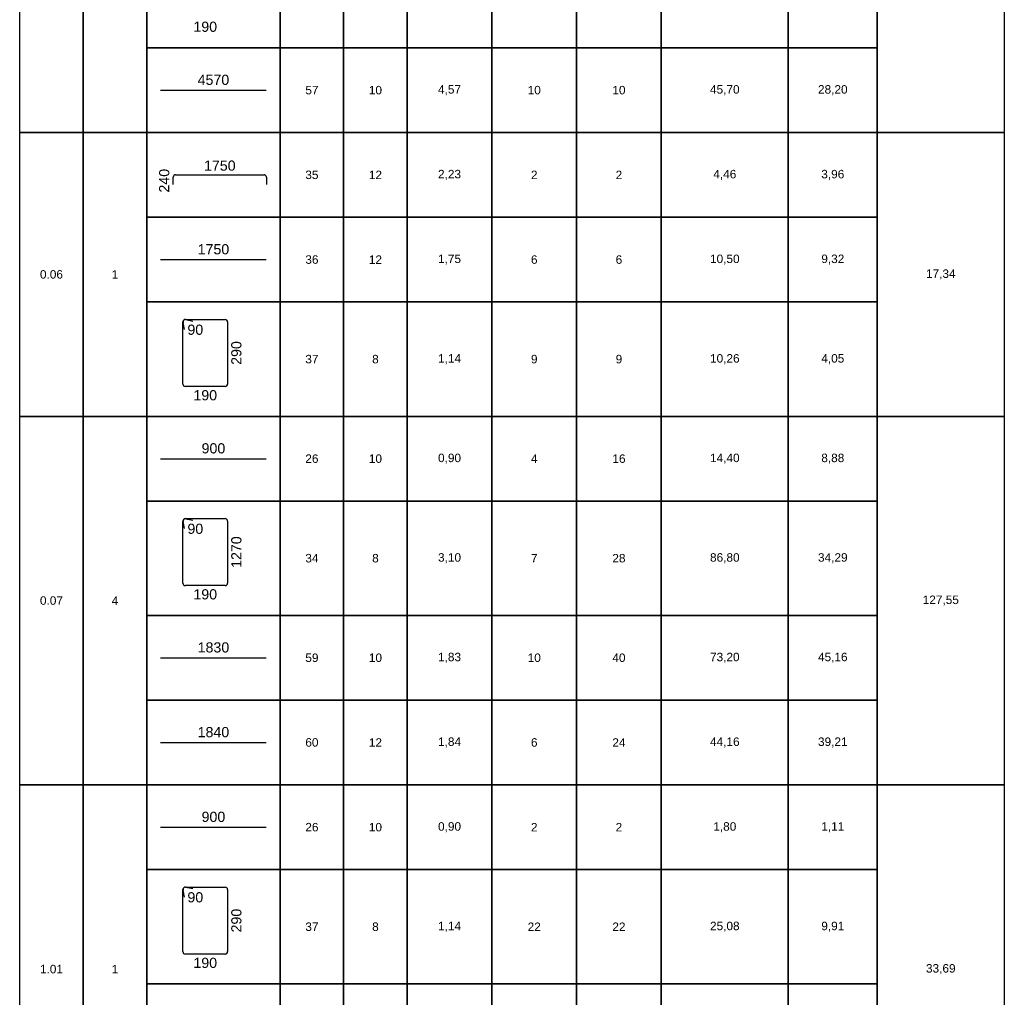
# Model space of a CAD drawing. Extents: x -1906120 to 89837, y -39133 to 303704.
# Tile 6 of 55: x -14050 to -9400, y -15217 to -10601. Entities that reach past the tile are written whole.
import ezdxf
from ezdxf.enums import TextEntityAlignment as Align

# ---------------------------------------------------------------- set-up
doc = ezdxf.new("R2010")
doc.units = 0
doc.header["$LTSCALE"] = 10
doc.header["$MEASUREMENT"] = 0
doc.layers.add('RCAD_tabele zbrojenia', color=7, linetype='Continuous')
doc.styles.add('style2', font='arial.ttf', dxfattribs={"height": 40})

msp = doc.modelspace()

# ---------------------------------------------------------------- linework, layer by layer
at = {"layer": 'RCAD_tabele zbrojenia', "color": 1}
for p, q in [((-14049.70583, -39133.42964), (-14049.70583, -1123.42964)), ((-9399.70583, -1123.42964), (-9399.70583, -39133.42964)), ((-14049.70583, -11133.42964), (-14049.70583, -9393.42964)), ((-13749.70583, -9393.42964), (-13749.70583, -11133.42964)), ((-13749.70583, -11133.42964), (-13749.70583, -9393.42964)), ((-13449.70583, -9393.42964), (-13449.70583, -11133.42964)), ((-9999.70583, -11133.42964), (-9999.70583, -9393.42964)), ((-9399.70583, -9393.42964), (-9399.70583, -11133.42964)), ((-13449.70583, -10733.42964), (-13449.70583, -10193.42964)), ((-12819.70583, -10193.42964), (-12819.70583, -10733.42964)), ((-12819.70583, -10733.42964), (-12819.70583, -10193.42964)), ((-12519.70583, -10193.42964), (-12519.70583, -10733.42964)), ((-12519.70583, -10733.42964), (-12519.70583, -10193.42964)), ((-12219.70583, -10193.42964), (-12219.70583, -10733.42964)), ((-12219.70583, -10733.42964), (-12219.70583, -10193.42964)), ((-11819.70583, -10193.42964), (-11819.70583, -10733.42964)), ((-11819.70583, -10733.42964), (-11819.70583, -10193.42964)), ((-11419.70583, -10193.42964), (-11419.70583, -10733.42964)), ((-11419.70583, -10733.42964), (-11419.70583, -10193.42964)), ((-11019.70583, -10193.42964), (-11019.70583, -10733.42964)), ((-11019.70583, -10733.42964), (-11019.70583, -10193.42964)), ((-10419.70583, -10193.42964), (-10419.70583, -10733.42964)), ((-10419.70583, -10733.42964), (-10419.70583, -10193.42964)), ((-9999.70583, -10193.42964), (-9999.70583, -10733.42964)), ((-12819.70583, -10733.42964), (-13449.70583, -10733.42964)), ((-13449.70583, -10733.42964), (-12819.70583, -10733.42964)), ((-13449.70583, -11133.42964), (-13449.70583, -10733.42964)), ((-12519.70583, -10733.42964), (-12819.70583, -10733.42964)), ((-12819.70583, -10733.42964), (-12819.70583, -11133.42964)), ((-12819.70583, -10733.42964), (-12519.70583, -10733.42964)), ((-12819.70583, -11133.42964), (-12819.70583, -10733.42964)), ((-12219.70583, -10733.42964), (-12519.70583, -10733.42964)), ((-12519.70583, -10733.42964), (-12519.70583, -11133.42964)), ((-12519.70583, -10733.42964), (-12219.70583, -10733.42964)), ((-12519.70583, -11133.42964), (-12519.70583, -10733.42964)), ((-11819.70583, -10733.42964), (-12219.70583, -10733.42964)), ((-12219.70583, -10733.42964), (-12219.70583, -11133.42964)), ((-12219.70583, -10733.42964), (-11819.70583, -10733.42964)), ((-12219.70583, -11133.42964), (-12219.70583, -10733.42964)), ((-11419.70583, -10733.42964), (-11819.70583, -10733.42964)), ((-11819.70583, -10733.42964), (-11819.70583, -11133.42964)), ((-11819.70583, -10733.42964), (-11419.70583, -10733.42964)), ((-11819.70583, -11133.42964), (-11819.70583, -10733.42964)), ((-11019.70583, -10733.42964), (-11419.70583, -10733.42964)), ((-11419.70583, -10733.42964), (-11419.70583, -11133.42964)), ((-11419.70583, -10733.42964), (-11019.70583, -10733.42964)), ((-11419.70583, -11133.42964), (-11419.70583, -10733.42964)), ((-10419.70583, -10733.42964), (-11019.70583, -10733.42964)), ((-11019.70583, -10733.42964), (-11019.70583, -11133.42964)), ((-11019.70583, -10733.42964), (-10419.70583, -10733.42964)), ((-11019.70583, -11133.42964), (-11019.70583, -10733.42964)), ((-9999.70583, -10733.42964), (-10419.70583, -10733.42964)), ((-10419.70583, -10733.42964), (-10419.70583, -11133.42964)), ((-10419.70583, -10733.42964), (-9999.70583, -10733.42964)), ((-10419.70583, -11133.42964), (-10419.70583, -10733.42964)), ((-9999.70583, -10733.42964), (-9999.70583, -11133.42964)), ((-13749.70583, -11133.42964), (-14049.70583, -11133.42964)), ((-14049.70583, -11133.42964), (-13749.70583, -11133.42964)), ((-14049.70583, -12473.42964), (-14049.70583, -11133.42964)), ((-13449.70583, -11133.42964), (-13749.70583, -11133.42964)), ((-13749.70583, -11133.42964), (-13749.70583, -12473.42964)), ((-13749.70583, -11133.42964), (-13449.70583, -11133.42964)), ((-13749.70583, -12473.42964), (-13749.70583, -11133.42964)), ((-13449.70583, -11133.42964), (-13449.70583, -12473.42964)), ((-12819.70583, -11133.42964), (-13449.70583, -11133.42964)), ((-13449.70583, -11133.42964), (-12819.70583, -11133.42964)), ((-13449.70583, -11533.42964), (-13449.70583, -11133.42964)), ((-12519.70583, -11133.42964), (-12819.70583, -11133.42964)), ((-12819.70583, -11133.42964), (-12819.70583, -11533.42964)), ((-12819.70583, -11133.42964), (-12519.70583, -11133.42964)), ((-12819.70583, -11533.42964), (-12819.70583, -11133.42964)), ((-12219.70583, -11133.42964), (-12519.70583, -11133.42964)), ((-12519.70583, -11133.42964), (-12519.70583, -11533.42964)), ((-12519.70583, -11133.42964), (-12219.70583, -11133.42964)), ((-12519.70583, -11533.42964), (-12519.70583, -11133.42964)), ((-11819.70583, -11133.42964), (-12219.70583, -11133.42964)), ((-12219.70583, -11133.42964), (-12219.70583, -11533.42964)), ((-12219.70583, -11133.42964), (-11819.70583, -11133.42964)), ((-12219.70583, -11533.42964), (-12219.70583, -11133.42964)), ((-11419.70583, -11133.42964), (-11819.70583, -11133.42964)), ((-11819.70583, -11133.42964), (-11819.70583, -11533.42964)), ((-11819.70583, -11133.42964), (-11419.70583, -11133.42964)), ((-11819.70583, -11533.42964), (-11819.70583, -11133.42964)), ((-11019.70583, -11133.42964), (-11419.70583, -11133.42964)), ((-11419.70583, -11133.42964), (-11419.70583, -11533.42964)), ((-11419.70583, -11133.42964), (-11019.70583, -11133.42964)), ((-11419.70583, -11533.42964), (-11419.70583, -11133.42964)), ((-10419.70583, -11133.42964), (-11019.70583, -11133.42964)), ((-11019.70583, -11133.42964), (-11019.70583, -11533.42964)), ((-11019.70583, -11133.42964), (-10419.70583, -11133.42964)), ((-11019.70583, -11533.42964), (-11019.70583, -11133.42964)), ((-9999.70583, -11133.42964), (-10419.70583, -11133.42964)), ((-10419.70583, -11133.42964), (-10419.70583, -11533.42964)), ((-10419.70583, -11133.42964), (-9999.70583, -11133.42964)), ((-10419.70583, -11533.42964), (-10419.70583, -11133.42964)), ((-9399.70583, -11133.42964), (-9999.70583, -11133.42964)), ((-9999.70583, -11133.42964), (-9399.70583, -11133.42964)), ((-9999.70583, -12473.42964), (-9999.70583, -11133.42964)), ((-9999.70583, -11133.42964), (-9999.70583, -11533.42964)), ((-9399.70583, -11133.42964), (-9399.70583, -12473.42964)), ((-12819.70583, -11533.42964), (-13449.70583, -11533.42964)), ((-13449.70583, -11533.42964), (-12819.70583, -11533.42964)), ((-13449.70583, -11933.42964), (-13449.70583, -11533.42964)), ((-12519.70583, -11533.42964), (-12819.70583, -11533.42964)), ((-12819.70583, -11533.42964), (-12819.70583, -11933.42964)), ((-12819.70583, -11533.42964), (-12519.70583, -11533.42964)), ((-12819.70583, -11933.42964), (-12819.70583, -11533.42964)), ((-12219.70583, -11533.42964), (-12519.70583, -11533.42964)), ((-12519.70583, -11533.42964), (-12519.70583, -11933.42964)), ((-12519.70583, -11533.42964), (-12219.70583, -11533.42964)), ((-12519.70583, -11933.42964), (-12519.70583, -11533.42964)), ((-11819.70583, -11533.42964), (-12219.70583, -11533.42964)), ((-12219.70583, -11533.42964), (-12219.70583, -11933.42964)), ((-12219.70583, -11533.42964), (-11819.70583, -11533.42964)), ((-12219.70583, -11933.42964), (-12219.70583, -11533.42964)), ((-11419.70583, -11533.42964), (-11819.70583, -11533.42964)), ((-11819.70583, -11533.42964), (-11819.70583, -11933.42964)), ((-11819.70583, -11533.42964), (-11419.70583, -11533.42964)), ((-11819.70583, -11933.42964), (-11819.70583, -11533.42964)), ((-11019.70583, -11533.42964), (-11419.70583, -11533.42964)), ((-11419.70583, -11533.42964), (-11419.70583, -11933.42964)), ((-11419.70583, -11533.42964), (-11019.70583, -11533.42964)), ((-11419.70583, -11933.42964), (-11419.70583, -11533.42964)), ((-10419.70583, -11533.42964), (-11019.70583, -11533.42964)), ((-11019.70583, -11533.42964), (-11019.70583, -11933.42964)), ((-11019.70583, -11533.42964), (-10419.70583, -11533.42964)), ((-11019.70583, -11933.42964), (-11019.70583, -11533.42964)), ((-9999.70583, -11533.42964), (-10419.70583, -11533.42964)), ((-10419.70583, -11533.42964), (-10419.70583, -11933.42964)), ((-10419.70583, -11533.42964), (-9999.70583, -11533.42964)), ((-10419.70583, -11933.42964), (-10419.70583, -11533.42964)), ((-9999.70583, -11533.42964), (-9999.70583, -11933.42964)), ((-12819.70583, -11933.42964), (-13449.70583, -11933.42964)), ((-13449.70583, -11933.42964), (-12819.70583, -11933.42964)), ((-13449.70583, -12473.42964), (-13449.70583, -11933.42964)), ((-12519.70583, -11933.42964), (-12819.70583, -11933.42964)), ((-12819.70583, -11933.42964), (-12819.70583, -12473.42964)), ((-12819.70583, -11933.42964), (-12519.70583, -11933.42964)), ((-12819.70583, -12473.42964), (-12819.70583, -11933.42964)), ((-12219.70583, -11933.42964), (-12519.70583, -11933.42964)), ((-12519.70583, -11933.42964), (-12519.70583, -12473.42964)), ((-12519.70583, -11933.42964), (-12219.70583, -11933.42964)), ((-12519.70583, -12473.42964), (-12519.70583, -11933.42964)), ((-11819.70583, -11933.42964), (-12219.70583, -11933.42964)), ((-12219.70583, -11933.42964), (-12219.70583, -12473.42964)), ((-12219.70583, -11933.42964), (-11819.70583, -11933.42964)), ((-12219.70583, -12473.42964), (-12219.70583, -11933.42964)), ((-11419.70583, -11933.42964), (-11819.70583, -11933.42964)), ((-11819.70583, -11933.42964), (-11819.70583, -12473.42964)), ((-11819.70583, -11933.42964), (-11419.70583, -11933.42964)), ((-11819.70583, -12473.42964), (-11819.70583, -11933.42964)), ((-11019.70583, -11933.42964), (-11419.70583, -11933.42964)), ((-11419.70583, -11933.42964), (-11419.70583, -12473.42964)), ((-11419.70583, -11933.42964), (-11019.70583, -11933.42964)), ((-11419.70583, -12473.42964), (-11419.70583, -11933.42964)), ((-10419.70583, -11933.42964), (-11019.70583, -11933.42964)), ((-11019.70583, -11933.42964), (-11019.70583, -12473.42964)), ((-11019.70583, -11933.42964), (-10419.70583, -11933.42964)), ((-11019.70583, -12473.42964), (-11019.70583, -11933.42964)), ((-9999.70583, -11933.42964), (-10419.70583, -11933.42964)), ((-10419.70583, -11933.42964), (-10419.70583, -12473.42964)), ((-10419.70583, -11933.42964), (-9999.70583, -11933.42964)), ((-10419.70583, -12473.42964), (-10419.70583, -11933.42964)), ((-9999.70583, -11933.42964), (-9999.70583, -12473.42964)), ((-13749.70583, -12473.42964), (-14049.70583, -12473.42964)), ((-14049.70583, -12473.42964), (-13749.70583, -12473.42964)), ((-14049.70583, -14213.42964), (-14049.70583, -12473.42964)), ((-13449.70583, -12473.42964), (-13749.70583, -12473.42964)), ((-13749.70583, -12473.42964), (-13749.70583, -14213.42964)), ((-13749.70583, -12473.42964), (-13449.70583, -12473.42964)), ((-13749.70583, -14213.42964), (-13749.70583, -12473.42964)), ((-13449.70583, -12473.42964), (-13449.70583, -14213.42964)), ((-12819.70583, -12473.42964), (-13449.70583, -12473.42964)), ((-13449.70583, -12473.42964), (-12819.70583, -12473.42964)), ((-13449.70583, -12873.42964), (-13449.70583, -12473.42964)), ((-12519.70583, -12473.42964), (-12819.70583, -12473.42964)), ((-12819.70583, -12473.42964), (-12819.70583, -12873.42964)), ((-12819.70583, -12473.42964), (-12519.70583, -12473.42964)), ((-12819.70583, -12873.42964), (-12819.70583, -12473.42964)), ((-12219.70583, -12473.42964), (-12519.70583, -12473.42964)), ((-12519.70583, -12473.42964), (-12519.70583, -12873.42964)), ((-12519.70583, -12473.42964), (-12219.70583, -12473.42964)), ((-12519.70583, -12873.42964), (-12519.70583, -12473.42964)), ((-11819.70583, -12473.42964), (-12219.70583, -12473.42964)), ((-12219.70583, -12473.42964), (-12219.70583, -12873.42964)), ((-12219.70583, -12473.42964), (-11819.70583, -12473.42964)), ((-12219.70583, -12873.42964), (-12219.70583, -12473.42964)), ((-11419.70583, -12473.42964), (-11819.70583, -12473.42964)), ((-11819.70583, -12473.42964), (-11819.70583, -12873.42964)), ((-11819.70583, -12473.42964), (-11419.70583, -12473.42964)), ((-11819.70583, -12873.42964), (-11819.70583, -12473.42964)), ((-11019.70583, -12473.42964), (-11419.70583, -12473.42964)), ((-11419.70583, -12473.42964), (-11419.70583, -12873.42964)), ((-11419.70583, -12473.42964), (-11019.70583, -12473.42964)), ((-11419.70583, -12873.42964), (-11419.70583, -12473.42964)), ((-10419.70583, -12473.42964), (-11019.70583, -12473.42964)), ((-11019.70583, -12473.42964), (-11019.70583, -12873.42964)), ((-11019.70583, -12473.42964), (-10419.70583, -12473.42964)), ((-11019.70583, -12873.42964), (-11019.70583, -12473.42964)), ((-9999.70583, -12473.42964), (-10419.70583, -12473.42964)), ((-10419.70583, -12473.42964), (-10419.70583, -12873.42964)), ((-10419.70583, -12473.42964), (-9999.70583, -12473.42964)), ((-10419.70583, -12873.42964), (-10419.70583, -12473.42964)), ((-9399.70583, -12473.42964), (-9999.70583, -12473.42964)), ((-9999.70583, -12473.42964), (-9399.70583, -12473.42964)), ((-9999.70583, -14213.42964), (-9999.70583, -12473.42964)), ((-9999.70583, -12473.42964), (-9999.70583, -12873.42964)), ((-9399.70583, -12473.42964), (-9399.70583, -14213.42964)), ((-12819.70583, -12873.42964), (-13449.70583, -12873.42964)), ((-13449.70583, -12873.42964), (-12819.70583, -12873.42964)), ((-13449.70583, -13413.42964), (-13449.70583, -12873.42964)), ((-12519.70583, -12873.42964), (-12819.70583, -12873.42964)), ((-12819.70583, -12873.42964), (-12819.70583, -13413.42964)), ((-12819.70583, -12873.42964), (-12519.70583, -12873.42964)), ((-12819.70583, -13413.42964), (-12819.70583, -12873.42964)), ((-12219.70583, -12873.42964), (-12519.70583, -12873.42964)), ((-12519.70583, -12873.42964), (-12519.70583, -13413.42964)), ((-12519.70583, -12873.42964), (-12219.70583, -12873.42964)), ((-12519.70583, -13413.42964), (-12519.70583, -12873.42964)), ((-11819.70583, -12873.42964), (-12219.70583, -12873.42964)), ((-12219.70583, -12873.42964), (-12219.70583, -13413.42964)), ((-12219.70583, -12873.42964), (-11819.70583, -12873.42964)), ((-12219.70583, -13413.42964), (-12219.70583, -12873.42964)), ((-11419.70583, -12873.42964), (-11819.70583, -12873.42964)), ((-11819.70583, -12873.42964), (-11819.70583, -13413.42964)), ((-11819.70583, -12873.42964), (-11419.70583, -12873.42964)), ((-11819.70583, -13413.42964), (-11819.70583, -12873.42964)), ((-11019.70583, -12873.42964), (-11419.70583, -12873.42964)), ((-11419.70583, -12873.42964), (-11419.70583, -13413.42964)), ((-11419.70583, -12873.42964), (-11019.70583, -12873.42964)), ((-11419.70583, -13413.42964), (-11419.70583, -12873.42964)), ((-10419.70583, -12873.42964), (-11019.70583, -12873.42964)), ((-11019.70583, -12873.42964), (-11019.70583, -13413.42964)), ((-11019.70583, -12873.42964), (-10419.70583, -12873.42964)), ((-11019.70583, -13413.42964), (-11019.70583, -12873.42964)), ((-9999.70583, -12873.42964), (-10419.70583, -12873.42964)), ((-10419.70583, -12873.42964), (-10419.70583, -13413.42964)), ((-10419.70583, -12873.42964), (-9999.70583, -12873.42964)), ((-10419.70583, -13413.42964), (-10419.70583, -12873.42964)), ((-9999.70583, -12873.42964), (-9999.70583, -13413.42964)), ((-12819.70583, -13413.42964), (-13449.70583, -13413.42964)), ((-13449.70583, -13413.42964), (-12819.70583, -13413.42964)), ((-13449.70583, -13813.42964), (-13449.70583, -13413.42964)), ((-12519.70583, -13413.42964), (-12819.70583, -13413.42964)), ((-12819.70583, -13413.42964), (-12819.70583, -13813.42964)), ((-12819.70583, -13413.42964), (-12519.70583, -13413.42964)), ((-12819.70583, -13813.42964), (-12819.70583, -13413.42964)), ((-12219.70583, -13413.42964), (-12519.70583, -13413.42964)), ((-12519.70583, -13413.42964), (-12519.70583, -13813.42964)), ((-12519.70583, -13413.42964), (-12219.70583, -13413.42964)), ((-12519.70583, -13813.42964), (-12519.70583, -13413.42964)), ((-11819.70583, -13413.42964), (-12219.70583, -13413.42964)), ((-12219.70583, -13413.42964), (-12219.70583, -13813.42964)), ((-12219.70583, -13413.42964), (-11819.70583, -13413.42964)), ((-12219.70583, -13813.42964), (-12219.70583, -13413.42964)), ((-11419.70583, -13413.42964), (-11819.70583, -13413.42964)), ((-11819.70583, -13413.42964), (-11819.70583, -13813.42964)), ((-11819.70583, -13413.42964), (-11419.70583, -13413.42964)), ((-11819.70583, -13813.42964), (-11819.70583, -13413.42964)), ((-11019.70583, -13413.42964), (-11419.70583, -13413.42964)), ((-11419.70583, -13413.42964), (-11419.70583, -13813.42964)), ((-11419.70583, -13413.42964), (-11019.70583, -13413.42964)), ((-11419.70583, -13813.42964), (-11419.70583, -13413.42964)), ((-10419.70583, -13413.42964), (-11019.70583, -13413.42964)), ((-11019.70583, -13413.42964), (-11019.70583, -13813.42964)), ((-11019.70583, -13413.42964), (-10419.70583, -13413.42964)), ((-11019.70583, -13813.42964), (-11019.70583, -13413.42964)), ((-9999.70583, -13413.42964), (-10419.70583, -13413.42964)), ((-10419.70583, -13413.42964), (-10419.70583, -13813.42964)), ((-10419.70583, -13413.42964), (-9999.70583, -13413.42964)), ((-10419.70583, -13813.42964), (-10419.70583, -13413.42964)), ((-9999.70583, -13413.42964), (-9999.70583, -13813.42964)), ((-12819.70583, -13813.42964), (-13449.70583, -13813.42964)), ((-13449.70583, -13813.42964), (-12819.70583, -13813.42964)), ((-13449.70583, -14213.42964), (-13449.70583, -13813.42964)), ((-12519.70583, -13813.42964), (-12819.70583, -13813.42964)), ((-12819.70583, -13813.42964), (-12819.70583, -14213.42964)), ((-12819.70583, -13813.42964), (-12519.70583, -13813.42964)), ((-12819.70583, -14213.42964), (-12819.70583, -13813.42964)), ((-12219.70583, -13813.42964), (-12519.70583, -13813.42964)), ((-12519.70583, -13813.42964), (-12519.70583, -14213.42964)), ((-12519.70583, -13813.42964), (-12219.70583, -13813.42964)), ((-12519.70583, -14213.42964), (-12519.70583, -13813.42964)), ((-11819.70583, -13813.42964), (-12219.70583, -13813.42964)), ((-12219.70583, -13813.42964), (-12219.70583, -14213.42964)), ((-12219.70583, -13813.42964), (-11819.70583, -13813.42964)), ((-12219.70583, -14213.42964), (-12219.70583, -13813.42964)), ((-11419.70583, -13813.42964), (-11819.70583, -13813.42964)), ((-11819.70583, -13813.42964), (-11819.70583, -14213.42964)), ((-11819.70583, -13813.42964), (-11419.70583, -13813.42964)), ((-11819.70583, -14213.42964), (-11819.70583, -13813.42964)), ((-11019.70583, -13813.42964), (-11419.70583, -13813.42964)), ((-11419.70583, -13813.42964), (-11419.70583, -14213.42964)), ((-11419.70583, -13813.42964), (-11019.70583, -13813.42964)), ((-11419.70583, -14213.42964), (-11419.70583, -13813.42964)), ((-10419.70583, -13813.42964), (-11019.70583, -13813.42964)), ((-11019.70583, -13813.42964), (-11019.70583, -14213.42964)), ((-11019.70583, -13813.42964), (-10419.70583, -13813.42964)), ((-11019.70583, -14213.42964), (-11019.70583, -13813.42964)), ((-9999.70583, -13813.42964), (-10419.70583, -13813.42964)), ((-10419.70583, -13813.42964), (-10419.70583, -14213.42964)), ((-10419.70583, -13813.42964), (-9999.70583, -13813.42964)), ((-10419.70583, -14213.42964), (-10419.70583, -13813.42964)), ((-9999.70583, -13813.42964), (-9999.70583, -14213.42964)), ((-13749.70583, -14213.42964), (-14049.70583, -14213.42964)), ((-14049.70583, -14213.42964), (-13749.70583, -14213.42964)), ((-14049.70583, -15953.42964), (-14049.70583, -14213.42964)), ((-13449.70583, -14213.42964), (-13749.70583, -14213.42964)), ((-13749.70583, -14213.42964), (-13749.70583, -15953.42964)), ((-13749.70583, -14213.42964), (-13449.70583, -14213.42964)), ((-13749.70583, -15953.42964), (-13749.70583, -14213.42964)), ((-13449.70583, -14213.42964), (-13449.70583, -15953.42964)), ((-12819.70583, -14213.42964), (-13449.70583, -14213.42964)), ((-13449.70583, -14213.42964), (-12819.70583, -14213.42964)), ((-13449.70583, -14613.42964), (-13449.70583, -14213.42964)), ((-12519.70583, -14213.42964), (-12819.70583, -14213.42964)), ((-12819.70583, -14213.42964), (-12819.70583, -14613.42964)), ((-12819.70583, -14213.42964), (-12519.70583, -14213.42964)), ((-12819.70583, -14613.42964), (-12819.70583, -14213.42964)), ((-12219.70583, -14213.42964), (-12519.70583, -14213.42964)), ((-12519.70583, -14213.42964), (-12519.70583, -14613.42964)), ((-12519.70583, -14213.42964), (-12219.70583, -14213.42964)), ((-12519.70583, -14613.42964), (-12519.70583, -14213.42964)), ((-11819.70583, -14213.42964), (-12219.70583, -14213.42964)), ((-12219.70583, -14213.42964), (-12219.70583, -14613.42964)), ((-12219.70583, -14213.42964), (-11819.70583, -14213.42964)), ((-12219.70583, -14613.42964), (-12219.70583, -14213.42964)), ((-11419.70583, -14213.42964), (-11819.70583, -14213.42964)), ((-11819.70583, -14213.42964), (-11819.70583, -14613.42964)), ((-11819.70583, -14213.42964), (-11419.70583, -14213.42964)), ((-11819.70583, -14613.42964), (-11819.70583, -14213.42964)), ((-11019.70583, -14213.42964), (-11419.70583, -14213.42964)), ((-11419.70583, -14213.42964), (-11419.70583, -14613.42964)), ((-11419.70583, -14213.42964), (-11019.70583, -14213.42964)), ((-11419.70583, -14613.42964), (-11419.70583, -14213.42964)), ((-10419.70583, -14213.42964), (-11019.70583, -14213.42964)), ((-11019.70583, -14213.42964), (-11019.70583, -14613.42964)), ((-11019.70583, -14213.42964), (-10419.70583, -14213.42964)), ((-11019.70583, -14613.42964), (-11019.70583, -14213.42964)), ((-9999.70583, -14213.42964), (-10419.70583, -14213.42964)), ((-10419.70583, -14213.42964), (-10419.70583, -14613.42964)), ((-10419.70583, -14213.42964), (-9999.70583, -14213.42964)), ((-10419.70583, -14613.42964), (-10419.70583, -14213.42964)), ((-9399.70583, -14213.42964), (-9999.70583, -14213.42964)), ((-9999.70583, -14213.42964), (-9399.70583, -14213.42964)), ((-9999.70583, -15953.42964), (-9999.70583, -14213.42964)), ((-9999.70583, -14213.42964), (-9999.70583, -14613.42964)), ((-9399.70583, -14213.42964), (-9399.70583, -15953.42964)), ((-12819.70583, -14613.42964), (-13449.70583, -14613.42964)), ((-13449.70583, -14613.42964), (-12819.70583, -14613.42964)), ((-13449.70583, -15153.42964), (-13449.70583, -14613.42964)), ((-12519.70583, -14613.42964), (-12819.70583, -14613.42964)), ((-12819.70583, -14613.42964), (-12819.70583, -15153.42964)), ((-12819.70583, -14613.42964), (-12519.70583, -14613.42964)), ((-12819.70583, -15153.42964), (-12819.70583, -14613.42964)), ((-12219.70583, -14613.42964), (-12519.70583, -14613.42964)), ((-12519.70583, -14613.42964), (-12519.70583, -15153.42964)), ((-12519.70583, -14613.42964), (-12219.70583, -14613.42964)), ((-12519.70583, -15153.42964), (-12519.70583, -14613.42964)), ((-11819.70583, -14613.42964), (-12219.70583, -14613.42964)), ((-12219.70583, -14613.42964), (-12219.70583, -15153.42964)), ((-12219.70583, -14613.42964), (-11819.70583, -14613.42964)), ((-12219.70583, -15153.42964), (-12219.70583, -14613.42964)), ((-11419.70583, -14613.42964), (-11819.70583, -14613.42964)), ((-11819.70583, -14613.42964), (-11819.70583, -15153.42964)), ((-11819.70583, -14613.42964), (-11419.70583, -14613.42964)), ((-11819.70583, -15153.42964), (-11819.70583, -14613.42964)), ((-11019.70583, -14613.42964), (-11419.70583, -14613.42964)), ((-11419.70583, -14613.42964), (-11419.70583, -15153.42964)), ((-11419.70583, -14613.42964), (-11019.70583, -14613.42964)), ((-11419.70583, -15153.42964), (-11419.70583, -14613.42964)), ((-10419.70583, -14613.42964), (-11019.70583, -14613.42964)), ((-11019.70583, -14613.42964), (-11019.70583, -15153.42964)), ((-11019.70583, -14613.42964), (-10419.70583, -14613.42964)), ((-11019.70583, -15153.42964), (-11019.70583, -14613.42964)), ((-9999.70583, -14613.42964), (-10419.70583, -14613.42964)), ((-10419.70583, -14613.42964), (-10419.70583, -15153.42964)), ((-10419.70583, -14613.42964), (-9999.70583, -14613.42964)), ((-10419.70583, -15153.42964), (-10419.70583, -14613.42964)), ((-9999.70583, -14613.42964), (-9999.70583, -15153.42964)), ((-12819.70583, -15153.42964), (-13449.70583, -15153.42964)), ((-13449.70583, -15153.42964), (-12819.70583, -15153.42964)), ((-13449.70583, -15553.42964), (-13449.70583, -15153.42964)), ((-12519.70583, -15153.42964), (-12819.70583, -15153.42964)), ((-12819.70583, -15153.42964), (-12819.70583, -15553.42964)), ((-12819.70583, -15153.42964), (-12519.70583, -15153.42964)), ((-12819.70583, -15553.42964), (-12819.70583, -15153.42964)), ((-12219.70583, -15153.42964), (-12519.70583, -15153.42964)), ((-12519.70583, -15153.42964), (-12519.70583, -15553.42964)), ((-12519.70583, -15153.42964), (-12219.70583, -15153.42964)), ((-12519.70583, -15553.42964), (-12519.70583, -15153.42964)), ((-11819.70583, -15153.42964), (-12219.70583, -15153.42964)), ((-12219.70583, -15153.42964), (-12219.70583, -15553.42964)), ((-12219.70583, -15153.42964), (-11819.70583, -15153.42964)), ((-12219.70583, -15553.42964), (-12219.70583, -15153.42964)), ((-11419.70583, -15153.42964), (-11819.70583, -15153.42964)), ((-11819.70583, -15153.42964), (-11819.70583, -15553.42964)), ((-11819.70583, -15153.42964), (-11419.70583, -15153.42964)), ((-11819.70583, -15553.42964), (-11819.70583, -15153.42964)), ((-11019.70583, -15153.42964), (-11419.70583, -15153.42964)), ((-11419.70583, -15153.42964), (-11419.70583, -15553.42964)), ((-11419.70583, -15153.42964), (-11019.70583, -15153.42964)), ((-11419.70583, -15553.42964), (-11419.70583, -15153.42964)), ((-10419.70583, -15153.42964), (-11019.70583, -15153.42964)), ((-11019.70583, -15153.42964), (-11019.70583, -15553.42964)), ((-11019.70583, -15153.42964), (-10419.70583, -15153.42964)), ((-11019.70583, -15553.42964), (-11019.70583, -15153.42964)), ((-9999.70583, -15153.42964), (-10419.70583, -15153.42964)), ((-10419.70583, -15153.42964), (-10419.70583, -15553.42964)), ((-10419.70583, -15153.42964), (-9999.70583, -15153.42964)), ((-10419.70583, -15553.42964), (-10419.70583, -15153.42964)), ((-9999.70583, -15153.42964), (-9999.70583, -15553.42964))]:
    msp.add_line(p, q, dxfattribs=at)
at = {"layer": 'RCAD_tabele zbrojenia', "color": 4}
for p, q in [((-13384.21078, -10933.42964), (-12885.20088, -10933.42964)), ((-13324.20156, -11378.52086), (-13324.20156, -11343.37692)), ((-13313.43447, -11332.60983), (-12895.66942, -11332.60983)), ((-12884.90232, -11343.37692), (-12884.90232, -11378.52086)), ((-13384.21078, -11733.42964), (-12885.20088, -11733.42964)), ((-13278.63581, -12321.01022), (-13278.63581, -12027.84859)), ((-13271.71828, -12063.10899), (-13278.41029, -12030.09627)), ((-13267.32212, -12016.5349), (-13079.4235, -12016.5349)), ((-13265.07443, -12016.76042), (-13232.06171, -12023.45243)), ((-13068.1098, -12027.84859), (-13068.1098, -12321.01022)), ((-13079.4235, -12332.32391), (-13267.32212, -12332.32391)), ((-13384.21078, -12673.42964), (-12885.20088, -12673.42964)), ((-13278.63581, -13261.01022), (-13278.63581, -12967.84859)), ((-13271.71828, -13003.10899), (-13278.41029, -12970.09627)), ((-13267.32212, -12956.5349), (-13079.4235, -12956.5349)), ((-13265.07443, -12956.76042), (-13232.06171, -12963.45243)), ((-13068.1098, -12967.84859), (-13068.1098, -13261.01022)), ((-13079.4235, -13272.32391), (-13267.32212, -13272.32391)), ((-13384.21078, -13613.42964), (-12885.20088, -13613.42964)), ((-13384.21078, -14013.42964), (-12885.20088, -14013.42964)), ((-13384.21078, -14413.42964), (-12885.20088, -14413.42964)), ((-13278.63581, -15001.01022), (-13278.63581, -14707.84859)), ((-13271.71828, -14743.10899), (-13278.41029, -14710.09627)), ((-13267.32212, -14696.5349), (-13079.4235, -14696.5349)), ((-13265.07443, -14696.76042), (-13232.06171, -14703.45243)), ((-13068.1098, -14707.84859), (-13068.1098, -15001.01022)), ((-13079.4235, -15012.32391), (-13267.32212, -15012.32391))]:
    msp.add_line(p, q, dxfattribs=at)
for centre, radius, start, end in [((-13313.43447, -11343.37692), 10.76709, 90, 180), ((-12895.66942, -11343.37692), 10.76709, 0, 90), ((-13267.32212, -12027.84859), 11.31369, 90, 191.4591559), ((-13267.32212, -12027.84859), 11.31369, 78.5408441, 180), ((-13079.4235, -12027.84859), 11.31369, 0, 90), ((-13267.32212, -12321.01022), 11.31369, 180, 270), ((-13079.4235, -12321.01022), 11.31369, 270, 0), ((-13267.32212, -12967.84859), 11.31369, 90, 191.4591559), ((-13267.32212, -12967.84859), 11.31369, 78.5408441, 180), ((-13079.4235, -12967.84859), 11.31369, 0, 90), ((-13267.32212, -13261.01022), 11.31369, 180, 270), ((-13079.4235, -13261.01022), 11.31369, 270, 0), ((-13267.32212, -14707.84859), 11.31369, 90, 191.4591559), ((-13267.32212, -14707.84859), 11.31369, 78.5408441, 180), ((-13079.4235, -14707.84859), 11.31369, 0, 90), ((-13267.32212, -15001.01022), 11.31369, 180, 270), ((-13079.4235, -15001.01022), 11.31369, 270, 0)]:
    msp.add_arc(centre, radius, start, end, dxfattribs=at)

# ---------------------------------------------------------------- texts
at = {"layer": 'RCAD_tabele zbrojenia', "color": 2, "style": 'style2'}
for s, p in [('190', (-13173.37281, -10633.80533)), ('4570', (-13134.70583, -10884.42964)), ('1750', (-13104.55194, -11289.47308)), ('1750', (-13134.70583, -11684.42964)), ('90', (-13220.34746, -12064.35611)), ('190', (-13173.37281, -12373.80533)), ('900', (-13134.70583, -12624.42964)), ('90', (-13220.34746, -13004.35611)), ('190', (-13173.37281, -13313.80533)), ('1830', (-13134.70583, -13564.42964)), ('1840', (-13134.70583, -13964.42964)), ('900', (-13134.70583, -14364.42964)), ('90', (-13220.34746, -14744.35611)), ('190', (-13173.37281, -15053.80533))]:
    msp.add_text(s, height=48, dxfattribs=at).set_placement(p, align=Align.MIDDLE_CENTER)
for s, p in [('240', (-13367.33831, -11360.94889)), ('290', (-13026.62838, -12174.4294)), ('1270', (-13026.62838, -13114.4294)), ('290', (-13026.62838, -14854.4294))]:
    msp.add_text(s, height=48, rotation=90, dxfattribs=at).set_placement(p, align=Align.MIDDLE_CENTER)
at = {"layer": 'RCAD_tabele zbrojenia', "color": 2, "char_height": 40, "attachment_point": 5, "style": 'style2'}
for s, insert, width in [('57', (-12669.70583, -10933.42964), 300), ('10', (-12369.70583, -10933.42964), 300), ('4,57', (-12019.70583, -10933.42964), 400), ('10', (-11619.70583, -10933.42964), 400), ('10', (-11219.70583, -10933.42964), 400), ('45,70', (-10719.70583, -10933.42964), 600), ('28,20', (-10209.70583, -10933.42964), 420), ('35', (-12669.70583, -11333.42964), 300), ('12', (-12369.70583, -11333.42964), 300), ('2,23', (-12019.70583, -11333.42964), 400), ('2', (-11619.70583, -11333.42964), 400), ('2', (-11219.70583, -11333.42964), 400), ('4,46', (-10719.70583, -11333.42964), 600), ('3,96', (-10209.70583, -11333.42964), 420), ('36', (-12669.70583, -11733.42964), 300), ('12', (-12369.70583, -11733.42964), 300), ('1,75', (-12019.70583, -11733.42964), 400), ('6', (-11619.70583, -11733.42964), 400), ('6', (-11219.70583, -11733.42964), 400), ('10,50', (-10719.70583, -11733.42964), 600), ('9,32', (-10209.70583, -11733.42964), 420), ('0.06', (-13899.70583, -11803.42964), 300), ('1', (-13599.70583, -11803.42964), 300), ('17,34', (-9699.70583, -11803.42964), 600), ('37', (-12669.70583, -12203.42964), 300), ('8', (-12369.70583, -12203.42964), 300), ('1,14', (-12019.70583, -12203.42964), 400), ('9', (-11619.70583, -12203.42964), 400), ('9', (-11219.70583, -12203.42964), 400), ('10,26', (-10719.70583, -12203.42964), 600), ('4,05', (-10209.70583, -12203.42964), 420), ('26', (-12669.70583, -12673.42964), 300), ('10', (-12369.70583, -12673.42964), 300), ('0,90', (-12019.70583, -12673.42964), 400), ('16', (-11219.70583, -12673.42964), 400), ('14,40', (-10719.70583, -12673.42964), 600), ('8,88', (-10209.70583, -12673.42964), 420), ('4', (-11619.70583, -12673.42964), 400), ('34', (-12669.70583, -13143.42964), 300), ('8', (-12369.70583, -13143.42964), 300), ('3,10', (-12019.70583, -13143.42964), 400), ('7', (-11619.70583, -13143.42964), 400), ('28', (-11219.70583, -13143.42964), 400), ('86,80', (-10719.70583, -13143.42964), 600), ('34,29', (-10209.70583, -13143.42964), 420), ('0.07', (-13899.70583, -13343.42964), 300), ('4', (-13599.70583, -13343.42964), 300), ('127,55', (-9699.70583, -13343.42964), 600), ('59', (-12669.70583, -13613.42964), 300), ('10', (-12369.70583, -13613.42964), 300), ('1,83', (-12019.70583, -13613.42964), 400), ('10', (-11619.70583, -13613.42964), 400), ('40', (-11219.70583, -13613.42964), 400), ('73,20', (-10719.70583, -13613.42964), 600), ('45,16', (-10209.70583, -13613.42964), 420), ('60', (-12669.70583, -14013.42964), 300), ('12', (-12369.70583, -14013.42964), 300), ('1,84', (-12019.70583, -14013.42964), 400), ('6', (-11619.70583, -14013.42964), 400), ('24', (-11219.70583, -14013.42964), 400), ('44,16', (-10719.70583, -14013.42964), 600), ('39,21', (-10209.70583, -14013.42964), 420), ('26', (-12669.70583, -14413.42964), 300), ('10', (-12369.70583, -14413.42964), 300), ('0,90', (-12019.70583, -14413.42964), 400), ('2', (-11619.70583, -14413.42964), 400), ('2', (-11219.70583, -14413.42964), 400), ('1,80', (-10719.70583, -14413.42964), 600), ('1,11', (-10209.70583, -14413.42964), 420), ('37', (-12669.70583, -14883.42964), 300), ('8', (-12369.70583, -14883.42964), 300), ('1,14', (-12019.70583, -14883.42964), 400), ('22', (-11619.70583, -14883.42964), 400), ('22', (-11219.70583, -14883.42964), 400), ('25,08', (-10719.70583, -14883.42964), 600), ('9,91', (-10209.70583, -14883.42964), 420), ('1.01', (-13899.70583, -15083.42964), 300), ('1', (-13599.70583, -15083.42964), 300), ('33,69', (-9699.70583, -15083.42964), 600)]:
    msp.add_mtext(s, dxfattribs=dict(at, insert=insert, width=width))

doc.saveas('drawing.dxf')
